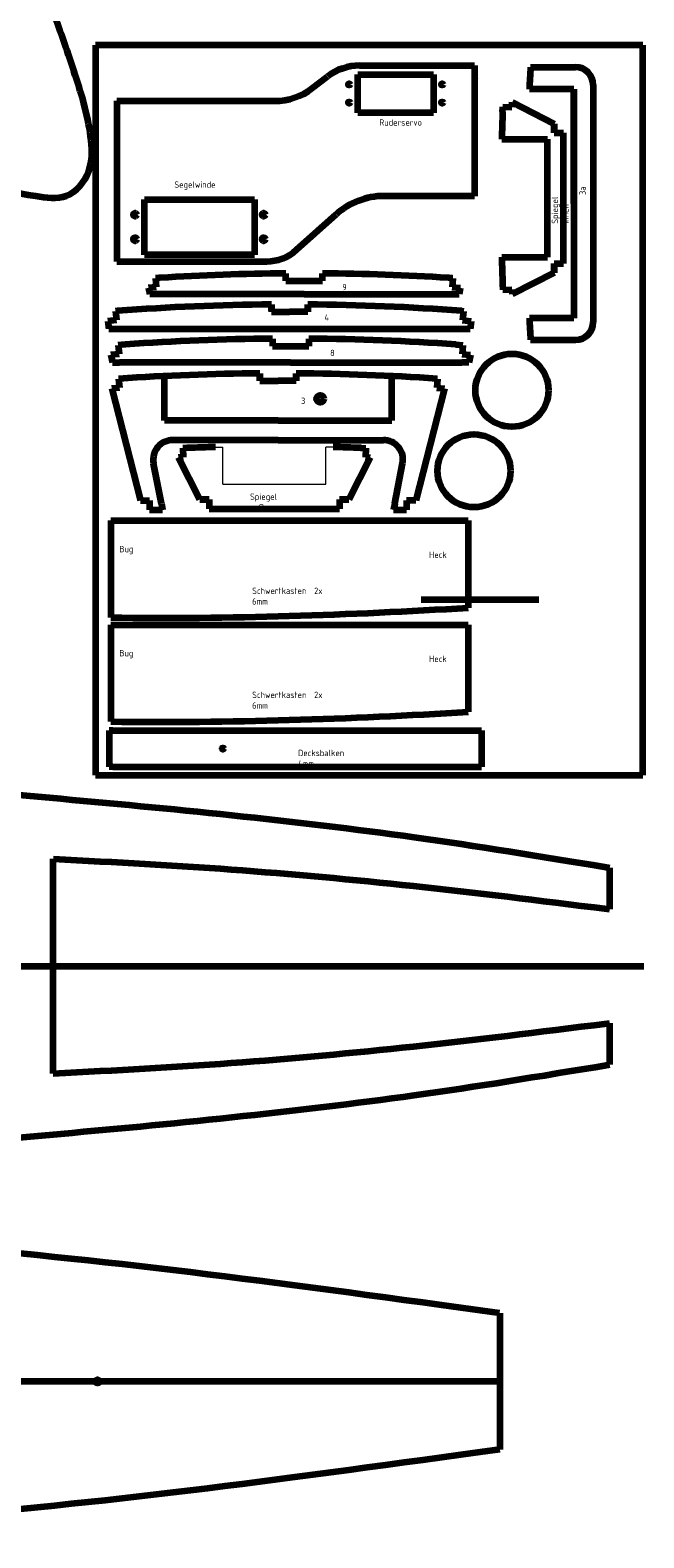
# Model space of a CAD drawing. Header units: millimetres. Extents: x 8 to 1783, y 20 to 1476.
# Tile 5 of 8: x 894 to 1230, y 28 to 855. Entities that reach past the tile are written whole.
import ezdxf
from ezdxf.lldxf.tags import DXFTag

# ---------------------------------------------------------------- set-up
doc = ezdxf.new("R2010")
doc.units = ezdxf.units.MM
doc.layers.add('Default', color=7, linetype='Continuous')
tags = doc.linetypes.add('HIDDEN2', pattern=[4.7625, 3.175, -1.5875]).pattern_tags.tags
tags[6:7] = [DXFTag(74, 4), DXFTag(75, 0), DXFTag(340, '0'), DXFTag(46, 0.0), DXFTag(50, 0.0), DXFTag(44, 0.0), DXFTag(45, 0.0)]
tags[4:5] = [DXFTag(74, 4), DXFTag(75, 0), DXFTag(340, '0'), DXFTag(46, 0.0), DXFTag(50, 0.0), DXFTag(44, 0.0), DXFTag(45, 0.0)]

# ---------------------------------------------------------------- blocks, each defined once
blk = doc.blocks.new('SE31')
at = {"layer": 'Default', "color": 7, "linetype": 'Continuous', "lineweight": 100}
for p, q in [((1139.34, 828.36), (1139.34, 828.36)), ((1137.34, 763.79), (1087.81, 763.79))]:
    blk.add_line(p, q, dxfattribs=at)
blk = doc.blocks.new('SE30')
at = {"layer": 'Default'}
blk.add_blockref('SE31', (0, 0), dxfattribs=at)

msp = doc.modelspace()

# ---------------------------------------------------------------- linework, layer by layer
at = {"layer": 'Default', "color": 7, "linetype": 'Continuous', "lineweight": 100}
for p, q in [((1229.571, 846.407), (929.571, 846.407)), ((929.571, 846.407), (929.571, 446.407)), ((1229.571, 446.407), (1229.571, 846.407)), ((1074.398, 835.289), (1137.343, 835.289)), ((1137.343, 835.289), (1137.344, 763.792)), ((1048.4, 822.865), (1056.776, 829.301)), ((1073.407, 830.458), (1114.969, 830.458)), ((1073.407, 809.394), (1073.407, 830.458)), ((1114.969, 830.458), (1114.969, 809.394)), ((1168.11, 834.383), (1192.819, 834.383)), ((1191.793, 822.423), (1167.464, 822.423)), ((1191.793, 822.423), (1191.796, 696.919)), ((1191.795, 821.963), (1191.793, 821.963)), ((1191.795, 759.671), (1191.795, 821.963)), ((1202.515, 824.687), (1202.515, 694.693)), ((941.344, 815.906), (1027.922, 815.906)), ((941.344, 815.906), (941.346, 727.984)), ((1152.805, 809.95), (1152.89, 812.199)), ((1152.805, 809.95), (1152.828, 810.55)), ((1152.89, 812.199), (1152.908, 812.719)), ((1152.908, 812.719), (1157.905, 812.546)), ((1157.905, 812.546), (1157.998, 815.204)), ((1157.998, 815.204), (1181.128, 803.386)), ((1114.969, 809.394), (1073.407, 809.394)), ((1181.128, 798.386), (1181.128, 803.386)), ((1181.128, 803.386), (1181.128, 798.386)), ((1152.324, 794.858), (1177.395, 794.858)), ((1177.395, 730.301), (1177.395, 794.858)), ((1181.128, 798.386), (1186.128, 798.386)), ((1186.128, 726.773), (1186.128, 798.386)), ((956.463, 731.992), (956.463, 761.898)), ((956.463, 761.898), (1016.362, 761.898)), ((956.463, 731.597), (956.463, 761.898)), ((956.463, 761.898), (1016.744, 761.898)), ((1016.744, 761.898), (1016.744, 731.597)), ((1039.804, 734.219), (1061.472, 753.695)), ((1191.795, 759.671), (1191.795, 697.378)), ((1202.515, 759.671), (1202.515, 701.937)), ((941.346, 727.984), (1023.541, 727.984)), ((1016.744, 731.597), (956.463, 731.597)), ((1152.324, 730.301), (1177.395, 730.301)), ((1033.977, 717.362), (1033.977, 721.362)), ((1053.977, 717.362), (1053.977, 721.362)), ((1181.128, 721.773), (1157.998, 709.954)), ((1181.128, 726.773), (1181.128, 721.773)), ((1181.128, 721.773), (1181.128, 726.773)), ((1181.128, 726.773), (1186.128, 726.773)), ((962.885, 713.754), (958.606, 713.462)), ((958.606, 713.462), (959.351, 709.954)), ((962.595, 718.746), (962.545, 718.743)), ((962.545, 718.743), (962.885, 713.754)), ((1033.977, 717.362), (1043.977, 717.362)), ((1033.977, 717.362), (1053.977, 717.362)), ((1125.409, 718.743), (1125.069, 713.754)), ((1125.069, 713.754), (1129.348, 713.462)), ((1125.359, 718.746), (1125.409, 718.743)), ((1129.579, 713.277), (1129.024, 709.954)), ((1129.348, 713.462), (1129.607, 713.445)), ((1129.579, 713.277), (1129.607, 713.445)), ((1152.805, 715.208), (1152.828, 714.609)), ((1152.805, 715.208), (1152.89, 712.96)), ((1152.805, 715.208), (1152.828, 714.609)), ((1152.805, 715.208), (1152.89, 712.96)), ((1152.89, 712.96), (1152.908, 712.44)), ((1152.908, 712.44), (1157.905, 712.613)), ((1157.905, 712.613), (1157.998, 709.954)), ((959.955, 709.954), (959.351, 709.954)), ((961.524, 709.954), (959.955, 709.954)), ((1043.977, 709.954), (961.524, 709.954)), ((1026, 700.792), (1026, 704.347)), ((1026, 704.347), (1026, 700.347)), ((1043.977, 709.954), (1126.43, 709.954)), ((1045.929, 700.792), (1045.929, 704.347)), ((1045.929, 704.347), (1045.929, 700.347)), ((1126.43, 709.954), (1128.399, 709.954)), ((1128.399, 709.954), (1129.024, 709.954)), ((941.075, 695.765), (936.319, 695.293)), ((936.319, 695.293), (936.925, 691.08)), ((940.586, 700.741), (940.581, 700.741)), ((940.581, 700.741), (941.075, 695.765)), ((941.701, 700.825), (940.586, 700.741)), ((1026, 700.347), (1035.964, 700.347)), ((1045.929, 700.347), (1035.964, 700.347)), ((1130.228, 700.825), (1131.34, 700.741)), ((1130.228, 700.825), (1131.343, 700.741)), ((1131.348, 700.741), (1130.854, 695.765)), ((1130.854, 695.765), (1135.569, 695.297)), ((1131.343, 700.741), (1131.348, 700.741)), ((1135.569, 695.297), (1134.927, 691.08)), ((1191.796, 696.919), (1167.442, 696.919)), ((936.925, 691.08), (1134.927, 691.08)), ((942.05, 682.102), (942.028, 682.1)), ((942.028, 682.1), (942.522, 677.124)), ((945.994, 682.387), (942.05, 682.102)), ((1026.541, 685.592), (1026.541, 681.592)), ((1026.541, 681.592), (1036.541, 681.592)), ((1026.541, 681.592), (1046.541, 681.592)), ((1046.541, 685.592), (1046.541, 681.592)), ((1127.088, 682.387), (1131.039, 682.102)), ((1127.088, 682.387), (1131.032, 682.102)), ((1131.054, 682.1), (1130.56, 677.124)), ((1131.032, 682.102), (1131.054, 682.1)), ((1131.039, 682.101), (1131.039, 682.102)), ((1168.11, 684.959), (1192.78, 684.959)), ((942.522, 677.124), (938.017, 676.677)), ((938.017, 676.677), (938.84, 672.468)), ((938.84, 672.468), (942.744, 672.468)), ((1036.541, 672.468), (942.744, 672.468)), ((1036.541, 672.468), (1130.338, 672.468)), ((1134.35, 672.468), (1130.338, 672.468)), ((1130.56, 677.124), (1135.066, 676.677)), ((1135.124, 676.671), (1134.35, 672.468)), ((1135.066, 676.677), (1135.124, 676.671)), ((942.259, 663.619), (942.201, 663.613)), ((942.201, 663.613), (942.695, 658.637)), ((942.543, 663.638), (942.259, 663.619)), ((1019.668, 662.569), (1019.668, 666.569)), ((1019.668, 666.569), (1019.668, 662.569)), ((1019.668, 662.569), (1029.668, 662.569)), ((1039.668, 662.569), (1029.668, 662.569)), ((1039.668, 662.569), (1039.668, 666.569)), ((1039.668, 666.569), (1039.668, 662.569)), ((1117.135, 663.613), (1116.641, 658.637)), ((1116.793, 663.638), (1117.078, 663.619)), ((1116.793, 663.638), (1117.078, 663.619)), ((1117.078, 663.619), (1117.135, 663.613)), ((942.695, 658.637), (938.48, 658.219)), ((938.48, 658.219), (954.18, 596.884)), ((1120.857, 658.219), (1105.156, 596.884)), ((1116.641, 658.637), (1120.857, 658.219)), ((1029.668, 630.026), (971.935, 630.026)), ((1029.668, 630.026), (1087.401, 630.026)), ((977.689, 620.637), (975.011, 620.535)), ((986.825, 597.415), (975.011, 620.535)), ((978.012, 625.653), (977.5, 625.633)), ((977.5, 625.633), (977.689, 620.637)), ((980.26, 625.738), (978.012, 625.653)), ((980.26, 625.738), (979.661, 625.715)), ((1080.251, 620.535), (1068.438, 597.415)), ((1075.002, 625.738), (1075.602, 625.715)), ((1075.002, 625.738), (1077.251, 625.653)), ((1075.002, 625.738), (1075.602, 625.715)), ((1075.002, 625.738), (1077.251, 625.653)), ((1077.251, 625.653), (1077.763, 625.633)), ((1077.763, 625.633), (1077.574, 620.637)), ((1077.574, 620.637), (1080.251, 620.535)), ((965.716, 595.199), (961.401, 617.229)), ((1093.62, 595.199), (1097.935, 617.229)), ((954.18, 596.884), (959.18, 596.884)), ((959.18, 596.884), (959.18, 591.884)), ((965.716, 595.199), (966.366, 591.884)), ((991.825, 597.415), (986.825, 597.415)), ((986.825, 597.415), (991.825, 597.415)), ((991.825, 597.415), (991.825, 592.415)), ((1063.438, 597.415), (1068.438, 597.415)), ((1068.438, 597.415), (1063.438, 597.415)), ((1063.438, 597.415), (1063.438, 592.415)), ((1093.62, 595.199), (1092.971, 591.884)), ((1105.156, 596.884), (1100.156, 596.884)), ((1100.156, 596.884), (1100.156, 591.884)), ((959.18, 591.884), (966.366, 591.884)), ((991.825, 592.415), (1063.438, 592.415)), ((1092.971, 591.884), (1100.156, 591.884)), ((937.926, 585.905), (1133.926, 585.905)), ((937.926, 585.905), (937.927, 532.794)), ((1133.926, 585.905), (1133.916, 538.154)), ((1108.077, 542.692), (1172.634, 542.692)), ((937.926, 528.87), (1133.926, 528.87)), ((937.926, 528.87), (937.927, 475.76)), ((1133.926, 528.87), (1133.916, 481.12)), ((939.14, 470.945), (937.14, 470.945)), ((937.14, 470.945), (937.14, 470.44)), ((937.14, 470.945), (937.14, 450.945)), ((939.14, 470.945), (1139.14, 470.945)), ((1139.14, 470.945), (1141.14, 470.945)), ((1141.14, 470.945), (1141.14, 450.953)), ((929.571, 446.407), (1229.571, 446.407)), ((939.14, 450.945), (937.14, 450.945)), ((939.14, 450.945), (1139.14, 450.953)), ((1139.14, 450.953), (1141.14, 450.953)), ((906.281, 341.719), (906.281, 400.458)), ((1210.667, 395.786), (1211.322, 395.679)), ((1211.322, 395.679), (1211.322, 372.911)), ((1210.168, 373.056), (1211.322, 372.911)), ((695.607, 341.706), (906.281, 341.711)), ((906.283, 282.963), (906.281, 341.719)), ((906.281, 341.711), (1230.223, 341.711)), ((1210.169, 310.378), (1211.323, 310.522)), ((1211.323, 310.522), (1211.324, 287.755)), ((1210.67, 287.648), (1211.324, 287.755)), ((1151.207, 151.526), (1151.209, 76.826)), ((1151.208, 114.176), (25.066, 114.152))]:
    msp.add_line(p, q, dxfattribs=at)
at = {"layer": 'Default', "color": 7, "linetype": 'HIDDEN2', "lineweight": 100}
for p, q in [((967.376, 640.746), (967.376, 665.099)), ((1091.961, 640.746), (1091.961, 665.099)), ((1029.668, 640.746), (967.376, 640.746)), ((1029.668, 640.746), (1091.961, 640.746))]:
    msp.add_line(p, q, dxfattribs=at)
at = {"layer": 'Default', "color": 7, "linetype": 'Continuous', "lineweight": 9}
for p, q in [((995.353, 626.219), (999.353, 626.219)), ((999.353, 605.801), (999.353, 626.219)), ((1055.91, 605.801), (1055.91, 626.219)), ((1059.91, 626.219), (1055.91, 626.219)), ((999.353, 605.801), (1055.91, 605.801))]:
    msp.add_line(p, q, dxfattribs=at)
at = {"layer": 'Default', "color": 7, "linetype": 'Continuous', "lineweight": 100}
for centre, radius in [((1068.677, 824.969), 0.5), ((1119.677, 824.969), 0.5), ((1068.677, 814.969), 0.5), ((1119.677, 814.969), 0.5), ((1119.677, 814.969), 0.5), ((951.259, 753.566), 1), ((1021.759, 753.566), 1), ((951.259, 740.09), 1), ((1021.759, 740.09), 1), ((1157.905, 657.33), 20), ((1052.825, 652.602), 2), ((1137.083, 613.212), 20), ((999.442, 460.946), 0.5), ((930.661, 114.172), 1)]:
    msp.add_circle(centre, radius, dxfattribs=at)
for centre, radius, start, end in [((1074.398, 806.368), 28.921, 90, 127.537881), ((2424.196, 760.481), 1258.258, 176.632887, 177.178302), ((1192.819, 824.687), 9.696, 0, 90), ((1027.922, 849.515), 33.61, 270, 307.537881), ((2401.907, 762.579), 1250, 177.828156, 178.520304), ((1087.809, 724.395), 39.397, 90, 131.951646), ((1023.541, 752.312), 24.328, 270, 311.951646), ((2401.907, 762.579), 1250, 181.479696, 182.171844), ((996.471, 222.22), 497.68, 93.620397, 93.903039), ((1043.977, -528.598), 1250, 90.458371, 93.620397), ((1043.977, -528.598), 1250, 86.379603, 89.541629), ((1091.483, 222.22), 497.68, 86.096961, 86.379603), ((1036, -545.613), 1250, 90.458371, 94.326446), ((1035.929, -545.613), 1250, 85.673554, 89.541629), ((2424.196, 758.86), 1258.258, 182.821698, 183.367113), ((1192.78, 694.693), 9.734, 270, 0), ((1035.945, -564.373), 1250, 90.43102, 94.126581), ((1037.138, -564.373), 1250, 85.873419, 89.56898), ((1028.858, -591.656), 1258.258, 90.418453, 93.933482), ((1030.479, -591.656), 1258.258, 86.066518, 89.581547), ((971.935, 619.292), 10.734, 90, 191.082595), ((1087.401, 619.292), 10.734, 348.917405, 90), ((1027.631, -623.364), 1250, 91.479696, 92.171844), ((1027.631, -623.364), 1250, 87.828156, 88.520304)]:
    msp.add_arc(centre, radius, start, end, dxfattribs=at)
at = {"layer": 'Default', "color": 1, "linetype": 'Continuous', "lineweight": 100}
msp.add_open_spline([(439.086, 985.808), (453.551, 981.261), (477.302, 973.265), (518.213, 945.994), (550.597, 902.272), (590.184, 859.967), (630.383, 826.655), (678.515, 800.701), (749.062, 790.959), (824.061, 775.027), (880.955, 766.501), (914.899, 760.833), (927.957, 776.635), (927.551, 801.163), (918.629, 830.388), (907.459, 862.307), (896.415, 891.475), (898.351, 920.231), (921.469, 942.758), (963.965, 956.075), (1024.14, 955.322), (1060.348, 947.828), (1086.646, 940.408)], degree=3, knots=[0, 0, 0, 0, 0.0457196, 0.0891547, 0.1578649, 0.2255116, 0.2808853, 0.330576, 0.4043839, 0.515017, 0.5826411, 0.6013739, 0.621679, 0.6401826, 0.681074, 0.7225444, 0.7524241, 0.7846036, 0.8106488, 0.8545449, 0.9250495, 1, 1, 1, 1], dxfattribs=at)
at = {"layer": 'Default', "color": 7, "linetype": 'Continuous', "lineweight": 100}
for points in [[(937.927, 532.794), (1002.398, 531.888), (1069.221, 534.259), (1133.916, 538.154)], [(937.927, 475.76), (1002.398, 474.854), (1069.221, 477.224), (1133.916, 481.12)]]:
    msp.add_open_spline(points, degree=3, dxfattribs=at)
for points, knots in [([(27.166, 343.695), (54.838, 356.53), (78.744, 367.331), (135.95, 389.19), (170.127, 399.686), (237.542, 416.38), (270.782, 422.683), (337.411, 433.502), (370.795, 438.036), (437.541, 444.373), (470.902, 446.194), (537.602, 448.099), (570.942, 448.185), (637.621, 447.921), (670.96, 447.57), (737.633, 445.736), (770.966, 444.252), (837.667, 439.913), (871.034, 437.054), (937.574, 431.107), (970.746, 428.018), (1037.903, 420.932), (1071.889, 416.932), (1138.91, 407.625), (1171.716, 402.246), (1210.667, 395.786)], [0, 0, 0, 0, 0.0702765, 0.0702765, 0.1574301, 0.1574301, 0.2423076, 0.2423076, 0.3262505, 0.3262505, 0.4096294, 0.4096294, 0.4928655, 0.4928655, 0.5761062, 0.5761062, 0.6594256, 0.6594256, 0.7429242, 0.7429242, 0.8265398, 0.8265398, 0.910374, 0.910374, 1, 1, 1, 1]), ([(906.281, 400.458), (941.992, 398.666), (972.072, 397.093), (1036.638, 392.358), (1071.243, 389.159), (1138.658, 381.984), (1171.206, 377.969), (1210.168, 373.056)], [0, 0, 0, 0, 0.321081, 0.321081, 0.6495263, 0.6495263, 1, 1, 1, 1]), ([(27.153, 339.695), (54.831, 326.858), (78.741, 316.056), (135.952, 294.198), (170.13, 283.704), (237.546, 267.013), (270.785, 260.711), (337.415, 249.895), (370.799, 245.363), (437.546, 239.028), (470.906, 237.208), (537.607, 235.306), (570.947, 235.221), (637.626, 235.489), (670.965, 235.842), (737.637, 237.678), (770.971, 239.164), (837.671, 243.506), (871.038, 246.365), (937.578, 252.315), (970.75, 255.406), (1037.906, 262.495), (1071.892, 266.496), (1138.913, 275.806), (1171.719, 281.186), (1210.67, 287.648)], [0, 0, 0, 0, 0.0702863, 0.0702863, 0.157439, 0.157439, 0.2423156, 0.2423156, 0.3262577, 0.3262577, 0.4096357, 0.4096357, 0.4928708, 0.4928708, 0.5761107, 0.5761107, 0.6594292, 0.6594292, 0.742927, 0.742927, 0.8265416, 0.8265416, 0.910375, 0.910375, 1, 1, 1, 1]), ([(906.283, 282.963), (941.994, 284.757), (972.075, 286.331), (1036.64, 291.069), (1071.245, 294.269), (1138.66, 301.447), (1171.208, 305.463), (1210.169, 310.378)], [0, 0, 0, 0, 0.321081, 0.321081, 0.6495263, 0.6495263, 1, 1, 1, 1]), ([(1151.162, 151.526), (1036.167, 167.346), (881.197, 188.437), (674.991, 198.873), (541.762, 200.248), (374.492, 194.094), (200.883, 167.485), (78.657, 132.075), (25.055, 114.152)], [0, 0, 0, 0, 0.2765668, 0.4560505, 0.5456739, 0.6353627, 0.9074275, 1, 1, 1, 1]), ([(1151.204, 76.823), (1036.169, 61.001), (881.2, 39.904), (674.994, 29.459), (541.766, 28.079), (374.496, 34.226), (200.885, 60.827), (78.657, 96.232), (25.055, 114.152)], [0, 0, 0, 0, 0.2765668, 0.4560505, 0.5456739, 0.6353627, 0.9074275, 1, 1, 1, 1])]:
    msp.add_open_spline(points, degree=3, knots=knots, dxfattribs=at)

# ---------------------------------------------------------------- block references
msp.add_blockref('SE30', (0, 0))

# ---------------------------------------------------------------- texts
at = {"layer": 'Default', "char_height": 3.5, "attachment_point": 1}
for s, insert, width in [('{\\fSolid Edge ISO|b0||i0||c0|p34;\\C7;\\H3.5;\\W1.;Ruderservo}', (1085.142, 805.838), 20.21251), ('{\\fSolid Edge ISO|b0||i0||c0|p34;\\C7;\\H3.5;\\W1.;Segelwinde}', (972.819, 771.78), 20.12501), ('{\\fSolid Edge ISO|b0||i0||c0|p34;\\C7;\\H3.5;\\W1.;9}', (1064.896, 715.66), 2.36251), ('{\\fSolid Edge ISO|b0||i0||c0|p34;\\C7;\\H3.5;\\W1.;4}', (1055.095, 699.006), 2.27501), ('{\\fSolid Edge ISO|b0||i0||c0|p34;\\C7;\\H3.5;\\W1.;8}', (1058.221, 679.547), 2.45001), ('{\\fSolid Edge ISO|b0||i0||c0|p34;\\C7;\\H3.5;\\W1.;3}', (1042.257, 653.28), 2.01251), ('{\\fSolid Edge ISO|b0||i0||c0|p34;\\C7;\\H3.5;\\W1.;Spiegel außen}', (1014.302, 600.759), 26.42501), ('{\\fSolid Edge ISO|b0||i0||c0|p34;\\C7;\\H3.5;\\W1.;Bug}', (942.642, 572.069), 6.30001), ('{\\fSolid Edge ISO|b0||i0||c0|p34;\\C7;\\H3.5;\\W1.;Heck}', (1112.44, 568.915), 8.75001), ('{\\fSolid Edge ISO|b0||i0||c0|p34;\\C7;\\H3.5;\\W1.;Schwertkasten  2x  6mm}', (1015.45, 549.202), 45.41251), ('{\\fSolid Edge ISO|b0||i0||c0|p34;\\C7;\\H3.5;\\W1.;Bug}', (942.642, 515.035), 6.30001), ('{\\fSolid Edge ISO|b0||i0||c0|p34;\\C7;\\H3.5;\\W1.;Heck}', (1112.44, 511.88), 8.75001), ('{\\fSolid Edge ISO|b0||i0||c0|p34;\\C7;\\H3.5;\\W1.;Schwertkasten  2x  6mm}', (1015.45, 492.167), 45.41251), ('{\\fSolid Edge ISO|b0||i0||c0|p34;\\C7;\\H3.5;\\W1.;Decksbalken 4mm}', (1040.616, 460.317), 32.20001)]:
    msp.add_mtext(s, dxfattribs=dict(at, insert=insert, width=width))
at = {"layer": 'Default', "char_height": 3.5, "attachment_point": 1, "rotation": 90}
for s, insert, width in [('{\\fSolid Edge ISO|b0||i0||c0|p34;\\C7;\\H3.5;\\W1.;3a}', (1194.849, 764.343), 4.37501), ('{\\fSolid Edge ISO|b0||i0||c0|p34;\\C7;\\H3.5;\\W1.;Spiegel innen}', (1179.686, 748.615), 24.06251)]:
    msp.add_mtext(s, dxfattribs=dict(at, insert=insert, width=width))

doc.saveas('drawing.dxf')
